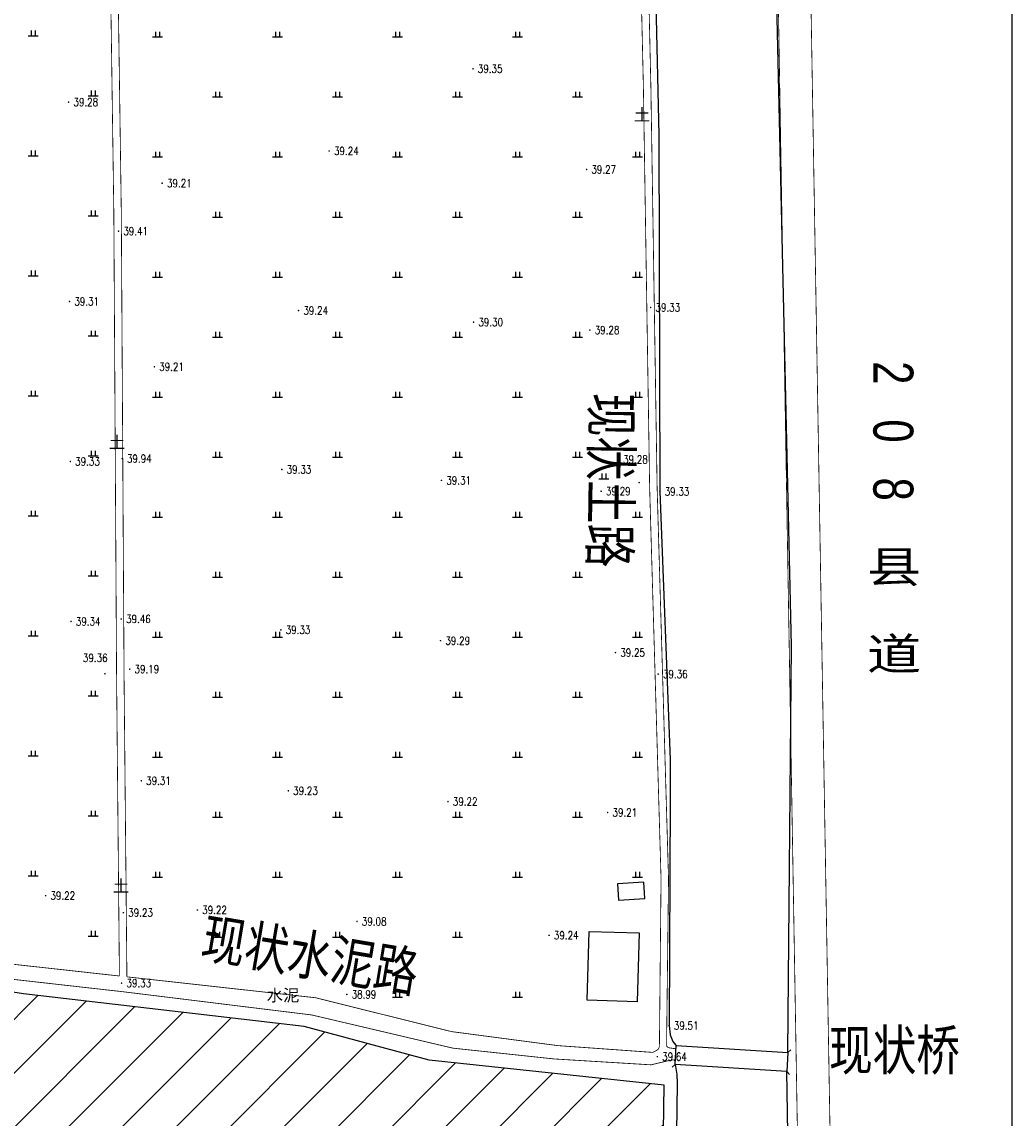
# Model space of a CAD drawing. Extents: x 456755 to 458049, y 3845626 to 3853218.
# Tile 35 of 80: x 457801 to 458049, y 3848152 to 3848426. Entities that reach past the tile are written whole.
import ezdxf
from ezdxf.enums import TextEntityAlignment as Align

# ---------------------------------------------------------------- set-up
doc = ezdxf.new("R2010")
doc.units = 0
doc.linetypes.add('X2', pattern=[10, 8, -2])
doc.linetypes.add('X3', pattern=[5, 4, -1])
doc.layers.get('0').update_dxf_attribs({"linetype": 'CONTINUOUS'})
doc.layers.add('ASSIST', color=7, linetype='CONTINUOUS', plot=False)
for name, color, linetype in [('DLSS', 4, 'CONTINUOUS'), ('DMTZ', 3, 'CONTINUOUS'), ('GCD', 1, 'CONTINUOUS'), ('JMD', 6, 'CONTINUOUS'), ('ZBTZ', 3, 'CONTINUOUS')]:
    doc.layers.add(name, color=color, linetype=linetype)
doc.styles.add('HZ', font='rs.shx', dxfattribs={"width": 0.8, "bigfont": 'hztxt.shx'})
doc.styles.add('仿宋体', font='仿宋_GB2312.ttf', dxfattribs={"width": 0.8})
doc.styles.add('黑体', font='simhei.ttf')
doc.linetypes.add('10411', pattern='A,2,[150,AAA.SHX,S=1,R=0,X=0,Y=1],2,[151,AAA.SHX,S=1,R=0,X=0,Y=3],1e-11', length=4)

# ---------------------------------------------------------------- blocks, each defined once
blk = doc.blocks.new('GC200')
at = {"linetype": 'Continuous', "const_width": 0.2, "flags": 128}
blk.add_lwpolyline([(-0.1, 0, 1), (0.1, 0, 1)], format="xyb", close=True, dxfattribs=at)
blk = doc.blocks.new('gc119')
for p, q in [((-1.25, 0), (1.25, 0)), ((-0.5, 1.3), (-0.5, 0)), ((0.5, 1.3), (0.5, 0))]:
    blk.add_line(p, q)

msp = doc.modelspace()

# ---------------------------------------------------------------- hatches: boundary and pattern name
at = {"layer": 'JMD', "linetype": 'Continuous'}
h = msp.add_hatch(dxfattribs=at)
h.set_pattern_fill('ANSI31', color=256, scale=3, style=0)
h.set_pattern_definition([(45, (6992.2445, 1256.862), (-6.73519209, 6.73519209), [])])
h.paths.add_polyline_path([(457961.8, 3848160.37), (457903.05, 3848166.62), (457871.83, 3848174.98), (457801.69, 3848183.2), (457627.63, 3848210.28), (457621.45, 3848179.53), (457577.28, 3848183.45), (457559.03, 3848047.81), (457628.49, 3848036.36), (457627.29, 3848020.99), (457606.14, 3848024.08), (457560.23, 3848031.45), (457540.66, 3847921.53), (457536.58, 3847894.29), (457552.85, 3847891.8), (457550, 3847869.83), (457559.7, 3847868.61), (457559.54, 3847866.93), (457554.66, 3847815.91), (457956.48, 3847793.26)])
h.paths.add_polyline_path([(457713.15, 3847978.72), (457862.47, 3847978.72), (457862.47, 3848038.38), (457713.15, 3848038.38)], flags=24)

# ---------------------------------------------------------------- linework, layer by layer
at = {"linetype": 'Continuous'}
msp.add_lwpolyline([(456860.79, 3847544.64), (458048.79, 3847544.64), (458048.79, 3849224.64), (456860.79, 3849224.64)], close=True, dxfattribs=at)
at = {"layer": 'ASSIST', "linetype": 'Continuous', "elevation": -37.75, "flags": 128}
msp.add_lwpolyline([(457964.85, 3848170.25), (457992.75, 3848168.5), (457992.46, 3848163.8), (457964.55, 3848165.55)], close=True, dxfattribs=at)
at = {"layer": 'DLSS', "linetype": 'Continuous'}
for p, q in [((457964.85, 3848170.25, -37.75), (457964.18, 3848171, -37.75)), ((457992.75, 3848168.5, -37.75), (457993.5, 3848169.16, -37.75)), ((457964.55, 3848165.55, -37.75), (457963.8, 3848164.88, -37.75)), ((457992.46, 3848163.8, -37.75), (457993.12, 3848163.05, -37.75))]:
    msp.add_line(p, q, dxfattribs=at)
at = {"layer": 'DLSS', "linetype": 'Continuous', "const_width": 0.2, "flags": 128}
for points, elevation in [([(458009.54, 3847778.72), (457994.52, 3848667.76), (457990.46, 3848858.32), (457989.5, 3848903.51)], -37.75), ([(458001.4, 3847778.29), (457986.36, 3848667.6), (457982.47, 3848850.61), (457977.01, 3848850.92)], -37.75), ([(457952.1, 3848691.71), (457955.38, 3848546.85), (457958.51, 3848409.73), (457960.07, 3848309.64), (457962.92, 3848211.93), (457962.43, 3848170.54), (457962.51, 3848170.01), (457962.85, 3848169.74), (457963.38, 3848169.63), (457964.21, 3848169.51), (457964.8, 3848169.58)], -37.75), ([(457827.54, 3848187.42), (457826.83, 3848262.32), (457826.14, 3848378.48), (457825.17, 3848446.81)], -37.75), ([(457585.18, 3848244.6), (457589.54, 3848241.44), (457604.95, 3848233.02), (457630.46, 3848214.8), (457637.13, 3848211.84), (457640.97, 3848209.5), (457707.54, 3848199.85), (457799.59, 3848186.74), (457826.72, 3848183.68), (457873.77, 3848177.89), (457909.01, 3848169.6), (457934.33, 3848166.9), (457958.53, 3848165.43), (457963.35, 3848166.57), (457964.62, 3848166.7)], 1.45)]:
    msp.add_lwpolyline(points, dxfattribs=dict(at, elevation=elevation))
at = {"layer": 'DLSS', "linetype": 'X2', "const_width": 0.2, "flags": 128}
for points, elevation in [([(457825.67, 3848187.63), (457824.96, 3848262.3), (457824.27, 3848378.46), (457822.21, 3848524.1)], -37.75), ([(457955.82, 3848445.46), (457956.64, 3848409.7), (457958.2, 3848309.6), (457961.05, 3848211.91), (457960.64, 3848170.02), (457960.43, 3848169.4), (457959.84, 3848168.98), (457959, 3848168.54)], -37.75), ([(457679.4, 3848207.91), (457686.8, 3848206.88), (457799.63, 3848190.51), (457825.67, 3848187.63)], -37.75), ([(457827.54, 3848187.42), (457874.67, 3848182.2), (457908.71, 3848173.73), (457935.27, 3848170.23), (457959, 3848168.54)], 1.45)]:
    msp.add_lwpolyline(points, dxfattribs=dict(at, elevation=elevation))
at = {"layer": 'DLSS', "linetype": 'Continuous', "elevation": -37.75}
for points in [[(457964.85, 3848170.25), (457992.75, 3848168.5)], [(457992.46, 3848163.8), (457964.55, 3848165.55)]]:
    msp.add_lwpolyline(points, dxfattribs=at)
at = {"layer": 'DMTZ', "color": 5, "linetype": '10411', "flags": 128}
for points, elevation in [([(457992.75, 3848168.5), (457993.67, 3848270.12), (457989.51, 3848452.68), (457983.45, 3848659.31), (457981.45, 3848727.52), (457979.51, 3848850.77)], -37.75), ([(457953, 3848691.71), (457953.09, 3848683.53), (457956.52, 3848546.22), (457958.6, 3848481.9), (457960.51, 3848397.9), (457960.76, 3848308.72), (457963.33, 3848241.76), (457963.35, 3848231.8), (457963.05, 3848175.24), (457963.32, 3848172.92), (457963.96, 3848171.26), (457964.85, 3848170.25)], 1.11), ([(457964.55, 3848165.55), (457965.02, 3848163.02), (457965.11, 3848160.78), (457960.1, 3847791.99)], 1.11), ([(457998.7, 3847778.15), (457992.46, 3848163.8)], -37.75)]:
    msp.add_lwpolyline(points, dxfattribs=dict(at, elevation=elevation))
at = {"layer": 'JMD', "linetype": 'Continuous', "elevation": -37.75, "flags": 128}
msp.add_lwpolyline([(457956.48, 3847793.26), (457961.8, 3848160.37), (457903.05, 3848166.62), (457871.83, 3848174.98), (457801.69, 3848183.2), (457627.63, 3848210.28), (457621.45, 3848179.53), (457577.28, 3848183.45), (457559.03, 3848047.81), (457628.49, 3848036.36)], dxfattribs=at)
for points in [[(457950.41, 3848206.58), (457956.98, 3848207.01), (457956.72, 3848211.06), (457950.15, 3848210.63)], [(457955.57, 3848198.4), (457955.07, 3848181.2), (457942.6, 3848181.56), (457943.09, 3848198.76)]]:
    msp.add_lwpolyline(points, close=True, dxfattribs=at)

# ---------------------------------------------------------------- block references
at = {"layer": 'GCD', "linetype": 'Continuous'}
ref = msp.add_blockref('GC200', (457914.05, 3848414.39, 1.6), dxfattribs=at)
ref.add_attrib('height', '39.35', dxfattribs={"linetype": 'Continuous', "height": 2, "style": 'HZ', "width": 0.8}).set_placement((457915.25, 3848414.39, -37.75), align=Align.MIDDLE_LEFT)
ref = msp.add_blockref('GC200', (457812.97, 3848406.06, 1.54), dxfattribs=at)
ref.add_attrib('height', '39.28', dxfattribs={"linetype": 'Continuous', "height": 2, "style": 'HZ', "width": 0.8}).set_placement((457814.17, 3848406.06, -37.75), align=Align.MIDDLE_LEFT)
ref = msp.add_blockref('GC200', (457878.1, 3848393.84, 1.49), dxfattribs=at)
ref.add_attrib('height', '39.24', dxfattribs={"linetype": 'Continuous', "height": 2, "style": 'HZ', "width": 0.8}).set_placement((457879.3, 3848393.84, -37.75), align=Align.MIDDLE_LEFT)
ref = msp.add_blockref('GC200', (457942.44, 3848389.23, 1.52), dxfattribs=at)
ref.add_attrib('height', '39.27', dxfattribs={"linetype": 'Continuous', "height": 2, "style": 'HZ', "width": 0.8}).set_placement((457943.64, 3848389.23, -37.75), align=Align.MIDDLE_LEFT)
ref = msp.add_blockref('GC200', (457836.36, 3848385.79, 1.46), dxfattribs=at)
ref.add_attrib('height', '39.21', dxfattribs={"linetype": 'Continuous', "height": 2, "style": 'HZ', "width": 0.8}).set_placement((457837.56, 3848385.79, -37.75), align=Align.MIDDLE_LEFT)
ref = msp.add_blockref('GC200', (457825.45, 3848373.81, 1.66), dxfattribs=at)
ref.add_attrib('height', '39.41', dxfattribs={"linetype": 'Continuous', "height": 2, "style": 'HZ', "width": 0.8}).set_placement((457826.65, 3848373.81, -37.75), align=Align.MIDDLE_LEFT)
ref = msp.add_blockref('GC200', (457813.21, 3848356.23, 1.56), dxfattribs=at)
ref.add_attrib('height', '39.31', dxfattribs={"linetype": 'Continuous', "height": 2, "style": 'HZ', "width": 0.8}).set_placement((457814.41, 3848356.23, -37.75), align=Align.MIDDLE_LEFT)
ref = msp.add_blockref('GC200', (457870.44, 3848353.96, 1.49), dxfattribs=at)
ref.add_attrib('height', '39.24', dxfattribs={"linetype": 'Continuous', "height": 2, "style": 'HZ', "width": 0.8}).set_placement((457871.64, 3848353.96, -37.75), align=Align.MIDDLE_LEFT)
ref = msp.add_blockref('GC200', (457958.45, 3848354.72, 1.58), dxfattribs=at)
ref.add_attrib('height', '39.33', dxfattribs={"linetype": 'Continuous', "height": 2, "style": 'HZ', "width": 0.8}).set_placement((457959.65, 3848354.72, -37.75), align=Align.MIDDLE_LEFT)
ref = msp.add_blockref('GC200', (457914.19, 3848351.06, 1.55), dxfattribs=at)
ref.add_attrib('height', '39.30', dxfattribs={"linetype": 'Continuous', "height": 2, "style": 'HZ', "width": 0.8}).set_placement((457915.39, 3848351.06, -37.75), align=Align.MIDDLE_LEFT)
ref = msp.add_blockref('GC200', (457943.27, 3848349.08, 1.53), dxfattribs=at)
ref.add_attrib('height', '39.28', dxfattribs={"linetype": 'Continuous', "height": 2, "style": 'HZ', "width": 0.8}).set_placement((457944.47, 3848349.08, -37.75), align=Align.MIDDLE_LEFT)
ref = msp.add_blockref('GC200', (457834.41, 3848339.91, 1.46), dxfattribs=at)
ref.add_attrib('height', '39.21', dxfattribs={"linetype": 'Continuous', "height": 2, "style": 'HZ', "width": 0.8}).set_placement((457835.61, 3848339.91, -37.75), align=Align.MIDDLE_LEFT)
ref = msp.add_blockref('GC200', (457813.4, 3848316.23, 1.58), dxfattribs=at)
ref.add_attrib('height', '39.33', dxfattribs={"linetype": 'Continuous', "height": 2, "style": 'HZ', "width": 0.8}).set_placement((457814.6, 3848316.23, -37.75), align=Align.MIDDLE_LEFT)
ref = msp.add_blockref('GC200', (457826.35, 3848316.94, 2.19), dxfattribs=at)
ref.add_attrib('height', '39.94', dxfattribs={"linetype": 'Continuous', "height": 2, "style": 'HZ', "width": 0.8}).set_placement((457827.55, 3848316.94, -37.75), align=Align.MIDDLE_LEFT)
ref = msp.add_blockref('GC200', (457955.57, 3848310.95, 1.54), dxfattribs=at)
ref.add_attrib('height', '39.28', dxfattribs={"linetype": 'Continuous', "height": 2, "style": 'HZ', "width": 0.8}).set_placement((457951.56, 3848316.75, -37.75), align=Align.MIDDLE_LEFT)
ref = msp.add_blockref('GC200', (457866.26, 3848314.23, 1.58), dxfattribs=at)
ref.add_attrib('height', '39.33', dxfattribs={"linetype": 'Continuous', "height": 2, "style": 'HZ', "width": 0.8}).set_placement((457867.46, 3848314.23, -37.75), align=Align.MIDDLE_LEFT)
ref = msp.add_blockref('GC200', (457906.17, 3848311.51, 1.56), dxfattribs=at)
ref.add_attrib('height', '39.31', dxfattribs={"linetype": 'Continuous', "height": 2, "style": 'HZ', "width": 0.8}).set_placement((457907.37, 3848311.51, -37.75), align=Align.MIDDLE_LEFT)
ref = msp.add_blockref('GC200', (457946.07, 3848308.8, 1.54), dxfattribs=at)
ref.add_attrib('height', '39.29', dxfattribs={"linetype": 'Continuous', "height": 2, "style": 'HZ', "width": 0.8}).set_placement((457947.27, 3848308.8, -37.75), align=Align.MIDDLE_LEFT)
ref = msp.add_blockref('GC200', (457960.76, 3848308.72, 1.58), dxfattribs=at)
ref.add_attrib('height', '39.33', dxfattribs={"linetype": 'Continuous', "height": 2, "style": 'HZ', "width": 0.8}).set_placement((457961.96, 3848308.72, -37.75), align=Align.MIDDLE_LEFT)
ref = msp.add_blockref('GC200', (457826.13, 3848276.87, 1.71), dxfattribs=at)
ref.add_attrib('height', '39.46', dxfattribs={"linetype": 'Continuous', "height": 2, "style": 'HZ', "width": 0.8}).set_placement((457827.33, 3848276.87, -37.75), align=Align.MIDDLE_LEFT)
ref = msp.add_blockref('GC200', (457813.58, 3848276.24, 1.59), dxfattribs=at)
ref.add_attrib('height', '39.34', dxfattribs={"linetype": 'Continuous', "height": 2, "style": 'HZ', "width": 0.8}).set_placement((457814.78, 3848276.24, -37.75), align=Align.MIDDLE_LEFT)
ref = msp.add_blockref('GC200', (457866.03, 3848274.15, 1.58), dxfattribs=at)
ref.add_attrib('height', '39.33', dxfattribs={"linetype": 'Continuous', "height": 2, "style": 'HZ', "width": 0.8}).set_placement((457867.23, 3848274.15, -37.75), align=Align.MIDDLE_LEFT)
ref = msp.add_blockref('GC200', (457905.94, 3848271.44, 1.54), dxfattribs=at)
ref.add_attrib('height', '39.29', dxfattribs={"linetype": 'Continuous', "height": 2, "style": 'HZ', "width": 0.8}).set_placement((457907.14, 3848271.44, -37.75), align=Align.MIDDLE_LEFT)
ref = msp.add_blockref('GC200', (457822.05, 3848263.16, 1.61), dxfattribs=at)
ref.add_attrib('height', '39.36', dxfattribs={"linetype": 'Continuous', "height": 2, "style": 'HZ', "width": 0.8}).set_placement((457816.54, 3848267.13, -37.75), align=Align.MIDDLE_LEFT)
ref = msp.add_blockref('GC200', (457949.66, 3848268.46, 1.5), dxfattribs=at)
ref.add_attrib('height', '39.25', dxfattribs={"linetype": 'Continuous', "height": 2, "style": 'HZ', "width": 0.8}).set_placement((457950.86, 3848268.46, -37.75), align=Align.MIDDLE_LEFT)
ref = msp.add_blockref('GC200', (457828.25, 3848264.34, 1.44), dxfattribs=at)
ref.add_attrib('height', '39.19', dxfattribs={"linetype": 'Continuous', "height": 2, "style": 'HZ', "width": 0.8}).set_placement((457829.45, 3848264.34, -37.75), align=Align.MIDDLE_LEFT)
ref = msp.add_blockref('GC200', (457960.33, 3848263.09, 1.61), dxfattribs=at)
ref.add_attrib('height', '39.36', dxfattribs={"linetype": 'Continuous', "height": 2, "style": 'HZ', "width": 0.8}).set_placement((457961.53, 3848263.09, -37.75), align=Align.MIDDLE_LEFT)
ref = msp.add_blockref('GC200', (457831.15, 3848236.43, 1.56), dxfattribs=at)
ref.add_attrib('height', '39.31', dxfattribs={"linetype": 'Continuous', "height": 2, "style": 'HZ', "width": 0.8}).set_placement((457832.35, 3848236.43, -37.75), align=Align.MIDDLE_LEFT)
ref = msp.add_blockref('GC200', (457867.89, 3848233.93, 1.48), dxfattribs=at)
ref.add_attrib('height', '39.23', dxfattribs={"linetype": 'Continuous', "height": 2, "style": 'HZ', "width": 0.8}).set_placement((457869.09, 3848233.93, -37.75), align=Align.MIDDLE_LEFT)
ref = msp.add_blockref('GC200', (457907.8, 3848231.22, 1.47), dxfattribs=at)
ref.add_attrib('height', '39.22', dxfattribs={"linetype": 'Continuous', "height": 2, "style": 'HZ', "width": 0.8}).set_placement((457909, 3848231.22, -37.75), align=Align.MIDDLE_LEFT)
ref = msp.add_blockref('GC200', (457947.71, 3848228.5, 1.47), dxfattribs=at)
ref.add_attrib('height', '39.21', dxfattribs={"linetype": 'Continuous', "height": 2, "style": 'HZ', "width": 0.8}).set_placement((457948.91, 3848228.5, -37.75), align=Align.MIDDLE_LEFT)
ref = msp.add_blockref('GC200', (457807.22, 3848207.72, 1.47), dxfattribs=at)
ref.add_attrib('height', '39.22', dxfattribs={"linetype": 'Continuous', "height": 2, "style": 'HZ', "width": 0.8}).set_placement((457808.42, 3848207.72, -37.75), align=Align.MIDDLE_LEFT)
ref = msp.add_blockref('GC200', (457826.66, 3848203.47, 1.48), dxfattribs=at)
ref.add_attrib('height', '39.23', dxfattribs={"linetype": 'Continuous', "height": 2, "style": 'HZ', "width": 0.8}).set_placement((457827.86, 3848203.47, -37.75), align=Align.MIDDLE_LEFT)
ref = msp.add_blockref('GC200', (457845.16, 3848204.13, 1.47), dxfattribs=at)
ref.add_attrib('height', '39.22', dxfattribs={"linetype": 'Continuous', "height": 2, "style": 'HZ', "width": 0.8}).set_placement((457846.36, 3848204.13, -37.75), align=Align.MIDDLE_LEFT)
ref = msp.add_blockref('GC200', (457885.06, 3848201.26, 1.33), dxfattribs=at)
ref.add_attrib('height', '39.08', dxfattribs={"linetype": 'Continuous', "height": 2, "style": 'HZ', "width": 0.8}).set_placement((457886.26, 3848201.26, -37.75), align=Align.MIDDLE_LEFT)
ref = msp.add_blockref('GC200', (457933.06, 3848197.8, 1.5), dxfattribs=at)
ref.add_attrib('height', '39.24', dxfattribs={"linetype": 'Continuous', "height": 2, "style": 'HZ', "width": 0.8}).set_placement((457934.26, 3848197.8, -37.75), align=Align.MIDDLE_LEFT)
ref = msp.add_blockref('GC200', (457826.22, 3848185.86, 1.58), dxfattribs=at)
ref.add_attrib('height', '39.33', dxfattribs={"linetype": 'Continuous', "height": 2, "style": 'HZ', "width": 0.8}).set_placement((457827.42, 3848185.86, -37.75), align=Align.MIDDLE_LEFT)
ref = msp.add_blockref('GC200', (457882.51, 3848183.03, 1.25), dxfattribs=at)
ref.add_attrib('height', '38.99', dxfattribs={"linetype": 'Continuous', "height": 2, "style": 'HZ', "width": 0.8}).set_placement((457883.71, 3848183.03, -37.75), align=Align.MIDDLE_LEFT)
ref = msp.add_blockref('GC200', (457963.05, 3848175.24, 1.76), dxfattribs=at)
ref.add_attrib('height', '39.51', dxfattribs={"linetype": 'Continuous', "height": 2, "style": 'HZ', "width": 0.8}).set_placement((457964.25, 3848175.24, -37.75), align=Align.MIDDLE_LEFT)
ref = msp.add_blockref('GC200', (457960.12, 3848167.47, 1.89), dxfattribs=at)
ref.add_attrib('height', '39.64', dxfattribs={"linetype": 'Continuous', "height": 2, "style": 'HZ', "width": 0.8}).set_placement((457961.32, 3848167.47, -37.75), align=Align.MIDDLE_LEFT)
at = {"layer": 'ZBTZ', "linetype": 'Continuous'}
for p in [(457804.12, 3848422.63, -37.75), (457835.17, 3848422.34, -37.75), (457865.17, 3848422.34, -37.75), (457895.17, 3848422.34, -37.75), (457925.17, 3848422.34, -37.75), (457819.12, 3848407.63, -37.75), (457850.17, 3848407.34, -37.75), (457880.17, 3848407.34, -37.75), (457910.17, 3848407.34, -37.75), (457940.17, 3848407.34, -37.75), (457804.12, 3848392.63, -37.75), (457835.17, 3848392.34, -37.75), (457865.17, 3848392.34, -37.75), (457895.17, 3848392.34, -37.75), (457925.17, 3848392.34, -37.75), (457955.17, 3848392.34, -37.75), (457819.12, 3848377.63, -37.75), (457850.17, 3848377.34, -37.75), (457880.17, 3848377.34, -37.75), (457910.17, 3848377.34, -37.75), (457940.17, 3848377.34, -37.75), (457804.12, 3848362.63, -37.75), (457835.17, 3848362.34, -37.75), (457865.17, 3848362.34, -37.75), (457895.17, 3848362.34, -37.75), (457925.17, 3848362.34, -37.75), (457955.17, 3848362.34, -37.75), (457819.12, 3848347.63, -37.75), (457850.17, 3848347.34, -37.75), (457880.17, 3848347.34, -37.75), (457910.17, 3848347.34, -37.75), (457940.17, 3848347.34, -37.75), (457804.12, 3848332.63, -37.75), (457835.17, 3848332.34, -37.75), (457865.17, 3848332.34, -37.75), (457895.17, 3848332.34, -37.75), (457925.17, 3848332.34, -37.75), (457955.17, 3848332.34, -37.75), (457819.12, 3848317.63, -37.75), (457850.17, 3848317.34, -37.75), (457880.17, 3848317.34, -37.75), (457910.17, 3848317.34, -37.75), (457940.17, 3848317.34, -37.75), (457946.76, 3848311.9, -37.75), (457804.12, 3848302.63, -37.75), (457835.17, 3848302.34, -37.75), (457865.17, 3848302.34, -37.75), (457895.17, 3848302.34, -37.75), (457925.17, 3848302.34, -37.75), (457955.17, 3848302.34, -37.75), (457819.12, 3848287.63, -37.75), (457850.17, 3848287.34, -37.75), (457880.17, 3848287.34, -37.75), (457910.17, 3848287.34, -37.75), (457940.17, 3848287.34, -37.75), (457804.12, 3848272.63, -37.75), (457835.17, 3848272.34, -37.75), (457865.17, 3848272.34, -37.75), (457895.17, 3848272.34, -37.75), (457925.17, 3848272.34, -37.75), (457955.17, 3848272.34, -37.75), (457819.12, 3848257.63, -37.75), (457850.17, 3848257.34, -37.75), (457880.17, 3848257.34, -37.75), (457910.17, 3848257.34, -37.75), (457940.17, 3848257.34, -37.75), (457804.12, 3848242.63, -37.75), (457835.17, 3848242.34, -37.75), (457865.17, 3848242.34, -37.75), (457895.17, 3848242.34, -37.75), (457925.17, 3848242.34, -37.75), (457955.17, 3848242.34, -37.75), (457819.12, 3848227.63, -37.75), (457850.17, 3848227.34, -37.75), (457880.17, 3848227.34, -37.75), (457910.17, 3848227.34, -37.75), (457940.17, 3848227.34, -37.75), (457804.12, 3848212.63, -37.75), (457835.17, 3848212.34, -37.75), (457865.17, 3848212.34, -37.75), (457895.17, 3848212.34, -37.75), (457925.17, 3848212.34, -37.75), (457955.17, 3848212.34, -37.75), (457819.12, 3848197.63, -37.75), (457850.17, 3848197.34, -37.75), (457880.17, 3848197.34, -37.75), (457910.17, 3848197.34, -37.75), (457895.17, 3848182.34, -37.75), (457925.17, 3848182.34, -37.75)]:
    msp.add_blockref('gc119', p, dxfattribs=at)

# ---------------------------------------------------------------- texts
at = {"color": 4, "linetype": 'Continuous', "insert": (458024.11, 3848341.31), "char_height": 10, "attachment_point": 1, "rotation": 270, "style": '仿宋体'}
msp.add_mtext('{\\f@PMingLiU-ExtB|b0|i0|c0|p18;2\\f@PMingLiU-ExtB|b0|i0|c134|p18;   \\f@PMingLiU-ExtB|b0|i0|c0|p18;0\\f@PMingLiU-ExtB|b0|i0|c134|p18;   \\f@PMingLiU-ExtB|b0|i0|c0|p18;8} {\\f@FangSong_GB2312|b0|i0|c134|p49; 县  道}', dxfattribs=at)
at = {"layer": 'DLSS', "linetype": 'Continuous', "style": '黑体'}
for s, p in [('土', (457956.27, 3848403.03, -37.75)), ('土', (457825.07, 3848321.14, -37.75)), ('土', (457826.07, 3848210.25, -37.75)), ('水泥', (457866.55, 3848182.87, 1.45))]:
    msp.add_text(s, height=3, dxfattribs=at).set_placement(p, align=Align.MIDDLE)
at = {"layer": 'DLSS', "linetype": 'X3', "style": '仿宋体', "width": 0.8}
for s, rotation, p in [('现状土路', 269.1436, (457943.76, 3848333.43, -37.75)), ('现状水泥路', 350.4108, (457845.64, 3848192.45, -37.75))]:
    msp.add_text(s, height=10, rotation=rotation, dxfattribs=at).set_placement(p)
at = {"layer": 'DLSS', "color": 1, "linetype": 'X3', "style": '仿宋体', "width": 0.8}
msp.add_text('现状桥', height=10, dxfattribs=at).set_placement((458003.03, 3848164.12, -37.75))

doc.saveas('drawing.dxf')
